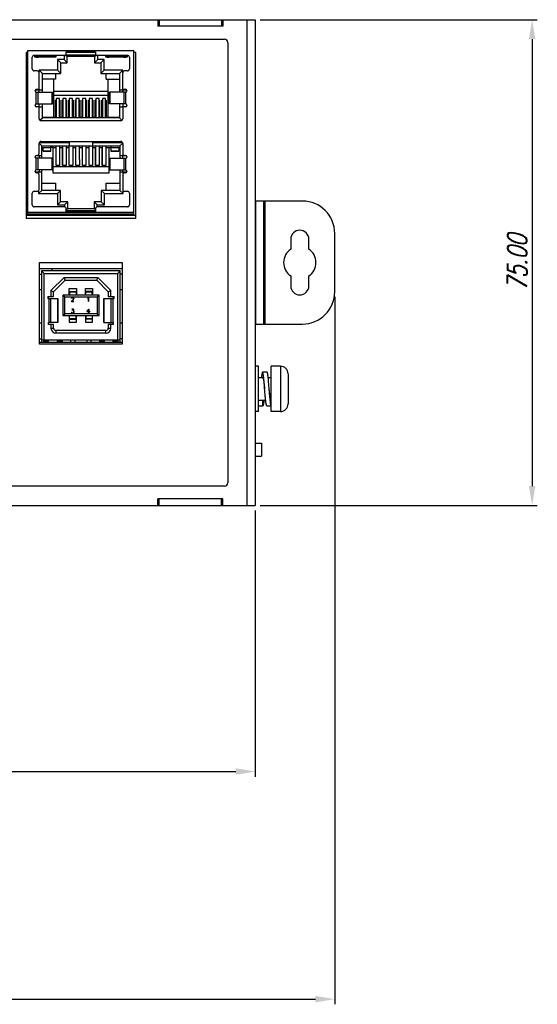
# Model space of a CAD drawing. Extents: x 879 to 1770, y -20 to 610.
# Tile 10 of 24: x 1292 to 1372, y 134 to 286. Entities that reach past the tile are written whole.
import ezdxf

# ---------------------------------------------------------------- set-up
doc = ezdxf.new("R2010")
doc.units = 0
doc.header["$LTSCALE"] = 2
doc.header["$MEASUREMENT"] = 0
doc.header["$PDMODE"] = 3
doc.layers.get('Defpoints').update_dxf_attribs({"linetype": 'CONTINUOUS'})
for name, color, linetype in [('307234656B_GDXF_CONTIN1157', 7, 'CONTINUOUS'), ('307246537C-2DXF_CONTIN1148', 7, 'CONTINUOUS'), ('3347099401_HDXF_CONTIN1159', 7, 'CONTINUOUS'), ('3991137700_CDXF_CONTIN1141', 7, 'CONTINUOUS'), ('3991137800_BDXF_CONTIN1143', 7, 'CONTINUOUS'), ('3991138000_PDXF_CONTIN1142', 7, 'CONTINUOUS'), ('FORM', 7, 'CONTINUOUS'), ('PCB-GIGA_DXF_CONTINUOU1156', 7, 'CONTINUOUS'), ('PCB-M-16P_DXF_CONTINUO1163', 7, 'CONTINUOUS'), ('POWER-PIN-08DXF_CONTIN1151', 7, 'CONTINUOUS'), ('SCREW_M4_DXF_CONTINUOU1155', 7, 'CONTINUOUS'), ('SNAP_DXF_CONTINUOUS_LINE', 7, 'CONTINUOUS')]:
    doc.layers.add(name, color=color, linetype=linetype)
doc.styles.get("Standard").update_dxf_attribs({"font": 'txt.shx', "width": 0.75, "oblique": 15})
doc.dimstyles.get("Standard").update_dxf_attribs({"dimtxt": 0.18, "dimasz": 0.18, "dimexe": 0.18, "dimexo": 0.0625, "dimgap": 0.09, "dimtad": 0, "dimtih": 1, "dimtoh": 1, "dimdec": 4, "dimzin": 0, "dimdsep": 46, "dimtxsty": 'STANDARD', "dimcen": 0.09, "dimadec": 0, "dimazin": 0, "dimtfac": 1, "dimtdec": 4, "dimtofl": 0, "dimtmove": 0, "dimatfit": 3, "dimfxl": 1, "dimtolj": 1, "dimtzin": 0, "dimarcsym": 0})

# ---------------------------------------------------------------- blocks, each defined once
blk = doc.blocks.new('*D1')
at = {"layer": 'Defpoints', "color": 0}
for p in [(1328.27, 285.91), (1328.27, 210.91), (1371.04, 210.91)]:
    blk.add_point(p, dxfattribs=at)
at = {"layer": 'FORM', "color": 0, "lineweight": -2}
for p, q in [((1329.07, 285.91), (1371.84, 285.91)), ((1371.04, 282.91), (1371.04, 213.91)), ((1329.07, 210.91), (1371.84, 210.91))]:
    blk.add_line(p, q, dxfattribs=at)
at = {"layer": 'FORM', "color": 0}
for points in [[(1370.54, 282.91), (1371.54, 282.91), (1371.04, 285.91)], [(1370.54, 213.91), (1371.54, 213.91), (1371.04, 210.91)]]:
    blk.add_solid(points, dxfattribs=at)
at = {"layer": 'FORM', "color": 0, "insert": (1368.74, 248.41), "char_height": 3, "attachment_point": 5, "rotation": 90}
blk.add_mtext('\\A1;75.00', dxfattribs=at)
blk = doc.blocks.new('*D2')
at = {"layer": 'Defpoints', "color": 0}
for p in [(1208.77, 222.91), (1328.27, 210.91), (1328.27, 169.83)]:
    blk.add_point(p, dxfattribs=at)
at = {"layer": 'FORM', "color": 0, "lineweight": -2}
for p, q in [((1208.77, 222.11), (1208.77, 169.03)), ((1328.27, 210.11), (1328.27, 169.03)), ((1211.77, 169.83), (1325.27, 169.83))]:
    blk.add_line(p, q, dxfattribs=at)
at = {"layer": 'FORM', "color": 0}
for points in [[(1211.77, 170.33), (1211.77, 169.33), (1208.77, 169.83)], [(1325.27, 170.33), (1325.27, 169.33), (1328.27, 169.83)]]:
    blk.add_solid(points, dxfattribs=at)
at = {"layer": 'FORM', "color": 0, "insert": (1268.52, 172.13), "char_height": 3, "attachment_point": 5}
blk.add_mtext('\\A1;119.50', dxfattribs=at)
blk = doc.blocks.new('*D3')
at = {"layer": 'Defpoints', "color": 0}
for p in [(1340.57, 243.91), (1195.27, 242.11), (1340.57, 134.69)]:
    blk.add_point(p, dxfattribs=at)
at = {"layer": 'FORM', "color": 0, "lineweight": -2}
for p, q in [((1340.57, 243.11), (1340.57, 133.89)), ((1195.27, 241.31), (1195.27, 133.89)), ((1198.27, 134.69), (1337.57, 134.69))]:
    blk.add_line(p, q, dxfattribs=at)
at = {"layer": 'FORM', "color": 0}
for points in [[(1198.27, 135.19), (1198.27, 134.19), (1195.27, 134.69)], [(1337.57, 135.19), (1337.57, 134.19), (1340.57, 134.69)]]:
    blk.add_solid(points, dxfattribs=at)
at = {"layer": 'FORM', "color": 0, "insert": (1267.92, 136.99), "char_height": 3, "attachment_point": 5}
blk.add_mtext('\\A1;145.30', dxfattribs=at)

msp = doc.modelspace()

# ---------------------------------------------------------------- linework, layer by layer
at = {"layer": '307234656B_GDXF_CONTIN1157', "color": 7, "linetype": 'Continuous'}
for p, q in [((1295.003, 246.637), (1295.303, 246.637)), ((1307.443, 247.117), (1295.303, 247.117)), ((1295.303, 247.117), (1295.303, 236.107)), ((1295.703, 246.717), (1307.043, 246.717)), ((1295.703, 236.497), (1295.703, 246.717)), ((1307.043, 246.717), (1307.043, 236.497)), ((1307.443, 236.107), (1307.443, 247.117)), ((1307.743, 246.637), (1307.443, 246.637)), ((1298.767, 246.097), (1296.748, 244.072)), ((1297.148, 243.907), (1298.933, 245.697)), ((1298.767, 246.097), (1303.979, 246.097)), ((1298.933, 245.697), (1298.767, 246.097)), ((1298.933, 245.697), (1303.813, 245.697)), ((1303.813, 245.697), (1303.979, 246.097)), ((1303.813, 245.697), (1305.598, 243.907)), ((1305.998, 244.072), (1303.979, 246.097)), ((1295.003, 244.237), (1295.303, 244.237)), ((1296.748, 244.072), (1297.148, 243.907)), ((1296.748, 244.072), (1296.748, 243.147)), ((1297.148, 243.147), (1297.148, 243.907)), ((1304.173, 243.397), (1298.573, 243.397)), ((1298.573, 243.397), (1298.573, 240.217)), ((1298.573, 243.397), (1298.873, 243.097)), ((1299.573, 244.417), (1300.673, 244.417)), ((1299.573, 243.397), (1299.573, 244.417)), ((1299.623, 243.967), (1300.623, 243.967)), ((1299.623, 243.967), (1299.623, 243.397)), ((1299.623, 243.885), (1300.623, 243.885)), ((1300.623, 243.967), (1300.623, 243.397)), ((1300.673, 244.417), (1300.673, 243.397)), ((1302.073, 244.417), (1303.173, 244.417)), ((1302.073, 243.397), (1302.073, 244.417)), ((1303.123, 243.967), (1302.123, 243.967)), ((1302.123, 243.397), (1302.123, 243.967)), ((1302.123, 243.885), (1303.123, 243.885)), ((1303.123, 243.397), (1303.123, 243.967)), ((1303.173, 244.417), (1303.173, 243.397)), ((1303.873, 243.097), (1304.173, 243.397)), ((1304.173, 240.217), (1304.173, 243.397)), ((1305.598, 243.907), (1305.998, 244.072)), ((1305.598, 243.907), (1305.598, 243.147)), ((1305.998, 243.147), (1305.998, 244.072)), ((1307.443, 244.237), (1307.743, 244.237)), ((1296.257, 243.147), (1297.148, 243.147)), ((1296.257, 243.147), (1296.257, 242.847)), ((1296.257, 242.847), (1297.81, 242.847)), ((1296.373, 242.847), (1296.373, 243.147)), ((1296.41, 242.847), (1296.41, 239.167)), ((1296.75, 239.167), (1296.75, 242.847)), ((1297.804, 242.847), (1297.804, 239.167)), ((1297.81, 239.167), (1297.81, 242.847)), ((1298.873, 243.097), (1303.873, 243.097)), ((1298.873, 240.517), (1298.873, 243.097)), ((1299.881, 242.409), (1300.179, 242.706)), ((1300.298, 242.409), (1299.881, 242.409)), ((1300.189, 242.698), (1299.912, 242.422)), ((1299.912, 242.422), (1300.298, 242.422)), ((1299.919, 242.905), (1299.948, 242.965)), ((1299.919, 242.874), (1299.919, 242.905)), ((1299.932, 242.874), (1299.919, 242.874)), ((1299.96, 242.956), (1299.932, 242.902)), ((1299.932, 242.902), (1299.932, 242.874)), ((1299.948, 242.965), (1299.978, 242.995)), ((1299.987, 242.984), (1299.96, 242.956)), ((1299.978, 242.995), (1300.038, 243.025)), ((1300.042, 243.011), (1299.987, 242.984)), ((1300.038, 243.025), (1300.157, 243.025)), ((1300.153, 243.011), (1300.042, 243.011)), ((1300.208, 242.984), (1300.153, 243.011)), ((1300.157, 243.025), (1300.216, 242.995)), ((1300.179, 242.706), (1300.235, 242.792)), ((1300.247, 242.785), (1300.189, 242.698)), ((1300.235, 242.956), (1300.208, 242.984)), ((1300.216, 242.995), (1300.247, 242.965)), ((1300.263, 242.902), (1300.235, 242.956)), ((1300.235, 242.792), (1300.263, 242.848)), ((1300.247, 242.965), (1300.276, 242.905)), ((1300.276, 242.844), (1300.247, 242.785)), ((1300.263, 242.848), (1300.263, 242.902)), ((1300.276, 242.905), (1300.276, 242.844)), ((1300.298, 242.422), (1300.298, 242.409)), ((1302.409, 242.909), (1302.466, 242.938)), ((1302.416, 242.898), (1302.409, 242.909)), ((1302.474, 242.926), (1302.416, 242.898)), ((1302.466, 242.938), (1302.554, 243.025)), ((1302.55, 243.003), (1302.474, 242.926)), ((1302.55, 242.417), (1302.55, 243.003)), ((1302.563, 242.417), (1302.55, 242.417)), ((1302.554, 243.025), (1302.563, 243.025)), ((1302.563, 243.025), (1302.563, 242.417)), ((1303.873, 243.097), (1303.873, 240.517)), ((1304.936, 242.847), (1306.49, 242.847)), ((1304.936, 239.167), (1304.936, 242.847)), ((1304.942, 239.167), (1304.942, 242.847)), ((1305.598, 243.147), (1306.49, 243.147)), ((1305.997, 242.847), (1305.997, 239.167)), ((1306.336, 239.167), (1306.336, 242.847)), ((1306.373, 243.147), (1306.373, 242.847)), ((1306.49, 242.847), (1306.49, 243.147)), ((1298.573, 240.217), (1298.873, 240.517)), ((1298.573, 240.217), (1304.173, 240.217)), ((1303.873, 240.517), (1298.873, 240.517)), ((1299.573, 240.217), (1299.573, 239.197)), ((1299.623, 239.647), (1299.623, 240.217)), ((1299.891, 240.732), (1299.902, 240.738)), ((1299.919, 240.674), (1299.891, 240.732)), ((1299.902, 240.738), (1299.931, 240.682)), ((1299.951, 240.643), (1299.919, 240.674)), ((1299.931, 240.682), (1299.957, 240.655)), ((1300.039, 240.614), (1299.951, 240.643)), ((1299.954, 241.23), (1300.283, 241.23)), ((1299.954, 241.217), (1299.954, 241.23)), ((1300.256, 241.217), (1299.954, 241.217)), ((1299.957, 240.655), (1300.041, 240.627)), ((1300.127, 240.614), (1300.039, 240.614)), ((1300.041, 240.627), (1300.125, 240.627)), ((1300.084, 240.987), (1300.256, 241.217)), ((1300.182, 240.987), (1300.084, 240.987)), ((1300.283, 241.23), (1300.11, 241)), ((1300.11, 241), (1300.185, 241)), ((1300.125, 240.627), (1300.209, 240.655)), ((1300.215, 240.643), (1300.127, 240.614)), ((1300.237, 240.959), (1300.182, 240.987)), ((1300.185, 241), (1300.245, 240.97)), ((1300.209, 240.655), (1300.264, 240.71)), ((1300.276, 240.703), (1300.215, 240.643)), ((1300.264, 240.933), (1300.237, 240.959)), ((1300.245, 240.97), (1300.276, 240.939)), ((1300.292, 240.849), (1300.264, 240.933)), ((1300.264, 240.71), (1300.292, 240.794)), ((1300.276, 240.939), (1300.305, 240.851)), ((1300.305, 240.792), (1300.276, 240.703)), ((1300.292, 240.794), (1300.292, 240.849)), ((1300.305, 240.851), (1300.305, 240.792)), ((1300.623, 239.647), (1300.623, 240.217)), ((1300.673, 239.197), (1300.673, 240.217)), ((1302.073, 240.217), (1302.073, 239.197)), ((1302.123, 240.217), (1302.123, 239.647)), ((1302.611, 241.23), (1302.314, 240.816)), ((1302.607, 240.816), (1302.314, 240.816)), ((1302.34, 240.829), (1302.607, 241.202)), ((1302.607, 240.829), (1302.34, 240.829)), ((1302.607, 241.202), (1302.607, 240.829)), ((1302.607, 240.622), (1302.607, 240.816)), ((1302.621, 240.622), (1302.607, 240.622)), ((1302.611, 241.23), (1302.621, 241.23)), ((1302.621, 241.23), (1302.621, 240.829)), ((1302.621, 240.829), (1302.758, 240.829)), ((1302.758, 240.816), (1302.621, 240.816)), ((1302.621, 240.816), (1302.621, 240.622)), ((1302.758, 240.829), (1302.758, 240.816)), ((1303.123, 240.217), (1303.123, 239.647)), ((1303.173, 239.197), (1303.173, 240.217)), ((1303.873, 240.517), (1304.173, 240.217)), ((1295.303, 239.037), (1295.003, 239.037)), ((1297.81, 239.167), (1296.373, 239.167)), ((1296.373, 238.867), (1296.373, 239.167)), ((1297.148, 238.867), (1296.373, 238.867)), ((1296.748, 238.867), (1296.748, 238.297)), ((1297.148, 238.297), (1297.148, 238.867)), ((1299.573, 239.197), (1300.673, 239.197)), ((1300.623, 239.729), (1299.623, 239.729)), ((1299.623, 239.647), (1300.623, 239.647)), ((1302.073, 239.197), (1303.173, 239.197)), ((1303.123, 239.729), (1302.123, 239.729)), ((1303.123, 239.647), (1302.123, 239.647)), ((1304.936, 239.167), (1306.373, 239.167)), ((1306.373, 238.867), (1305.598, 238.867)), ((1305.598, 238.867), (1305.598, 238.297)), ((1305.998, 238.297), (1305.998, 238.867)), ((1306.373, 239.167), (1306.373, 238.867)), ((1307.743, 239.037), (1307.443, 239.037)), ((1296.748, 238.297), (1297.148, 238.297)), ((1305.218, 237.917), (1297.528, 237.917)), ((1297.528, 237.917), (1297.528, 237.517)), ((1305.218, 237.517), (1297.528, 237.517)), ((1305.218, 237.517), (1305.218, 237.917)), ((1305.598, 238.297), (1305.998, 238.297)), ((1295.003, 236.637), (1295.303, 236.637)), ((1295.303, 236.497), (1307.443, 236.497)), ((1295.603, 236.497), (1295.603, 236.107)), ((1295.683, 236.207), (1295.683, 236.497)), ((1296.383, 236.207), (1295.683, 236.207)), ((1295.783, 236.107), (1296.283, 236.107)), ((1296.383, 236.207), (1296.383, 236.497)), ((1297.773, 236.207), (1297.773, 236.497)), ((1298.473, 236.207), (1297.773, 236.207)), ((1298.473, 236.497), (1298.473, 236.207)), ((1299.823, 236.107), (1299.823, 236.497)), ((1300.423, 236.497), (1300.423, 236.107)), ((1302.323, 236.107), (1302.323, 236.497)), ((1302.923, 236.497), (1302.923, 236.107)), ((1304.273, 236.207), (1304.273, 236.497)), ((1304.973, 236.207), (1304.273, 236.207)), ((1304.973, 236.497), (1304.973, 236.207)), ((1306.363, 236.207), (1306.363, 236.497)), ((1307.063, 236.207), (1306.363, 236.207)), ((1306.463, 236.107), (1306.963, 236.107)), ((1307.063, 236.207), (1307.063, 236.497)), ((1307.143, 236.107), (1307.143, 236.497)), ((1307.743, 236.637), (1307.443, 236.637))]:
    msp.add_line(p, q, dxfattribs=at)
for centre, radius, start, end in [((1297.528, 238.297), 0.78, 180, 270), ((1297.528, 238.297), 0.38, 180, 270), ((1305.218, 238.297), 0.78, 270, 0), ((1305.218, 238.297), 0.38, 270, 0), ((1295.783, 236.207), 0.1, 180, 270), ((1296.283, 236.207), 0.1, 270, 0), ((1297.873, 236.207), 0.1, 180, 270), ((1298.373, 236.207), 0.1, 270, 0), ((1304.373, 236.207), 0.1, 180, 270), ((1304.873, 236.207), 0.1, 270, 0), ((1306.463, 236.207), 0.1, 180, 270), ((1306.963, 236.207), 0.1, 270, 0)]:
    msp.add_arc(centre, radius, start, end, dxfattribs=at)
for points, knots in [([(1295.703, 246.717), (1295.665, 246.755), (1295.594, 246.826), (1295.495, 246.925), (1295.415, 247.006), (1295.356, 247.064), (1295.322, 247.098), (1295.307, 247.113), (1295.303, 247.117)], [0, 0, 0, 0, 0.16168138, 0.30269424, 0.41891361, 0.50234317, 0.55049911, 0.56568549, 0.56568549, 0.56568549, 0.56568549]), ([(1307.043, 246.717), (1307.081, 246.755), (1307.153, 246.827), (1307.251, 246.925), (1307.332, 247.006), (1307.39, 247.064), (1307.425, 247.099), (1307.44, 247.113), (1307.443, 247.117)], [0, 0, 0, 0, 0.16168135, 0.3026942, 0.4189136, 0.50234316, 0.55049911, 0.56568549, 0.56568549, 0.56568549, 0.56568549])]:
    msp.add_open_spline(points, degree=3, knots=knots, dxfattribs=at)
at = {"layer": '307246537C-2DXF_CONTIN1148', "color": 7, "linetype": 'Continuous'}
for p, q in [((1293.198, 255.707), (1293.198, 281.157)), ((1293.198, 281.157), (1309.548, 281.157)), ((1293.873, 278.307), (1293.873, 280.107)), ((1294.173, 280.407), (1298.823, 280.407)), ((1294.248, 280.117), (1294.248, 280.257)), ((1294.248, 280.257), (1297.498, 280.257)), ((1297.498, 280.117), (1294.248, 280.117)), ((1294.453, 280.257), (1294.453, 280.132)), ((1294.453, 280.132), (1294.753, 280.132)), ((1294.753, 280.132), (1294.753, 280.257)), ((1295.373, 280.117), (1295.373, 280.257)), ((1296.373, 280.257), (1296.373, 280.117)), ((1296.993, 280.132), (1296.993, 280.257)), ((1297.293, 280.132), (1296.993, 280.132)), ((1297.293, 280.257), (1297.293, 280.132)), ((1297.498, 280.257), (1297.498, 280.117)), ((1297.773, 279.757), (1297.773, 278.107)), ((1298.773, 279.757), (1297.773, 279.757)), ((1297.773, 279.757), (1298.273, 279.257)), ((1298.773, 280.407), (1298.773, 279.757)), ((1298.773, 279.757), (1299.273, 279.257)), ((1298.877, 280.415), (1299.273, 280.257)), ((1298.989, 280.457), (1303.758, 280.457)), ((1303.623, 280.957), (1299.123, 280.957)), ((1299.123, 280.707), (1299.123, 280.957)), ((1303.623, 280.857), (1299.123, 280.857)), ((1299.273, 280.257), (1303.473, 280.257)), ((1299.273, 279.257), (1299.273, 280.257)), ((1303.473, 280.257), (1303.87, 280.415)), ((1303.473, 280.257), (1303.473, 279.257)), ((1303.473, 279.257), (1303.973, 279.757)), ((1303.623, 280.957), (1303.623, 280.707)), ((1303.923, 280.407), (1308.573, 280.407)), ((1303.973, 279.757), (1303.973, 280.407)), ((1304.973, 279.757), (1303.973, 279.757)), ((1304.473, 279.257), (1304.973, 279.757)), ((1304.973, 278.107), (1304.973, 279.757)), ((1305.248, 280.257), (1308.498, 280.257)), ((1305.248, 280.117), (1305.248, 280.257)), ((1308.498, 280.117), (1305.248, 280.117)), ((1305.453, 280.257), (1305.453, 280.132)), ((1305.453, 280.132), (1305.753, 280.132)), ((1305.753, 280.257), (1305.753, 280.132)), ((1306.373, 280.257), (1306.373, 280.117)), ((1307.373, 280.117), (1307.373, 280.257)), ((1307.993, 280.257), (1307.993, 280.132)), ((1307.993, 280.132), (1308.293, 280.132)), ((1308.293, 280.132), (1308.293, 280.257)), ((1308.498, 280.257), (1308.498, 280.117)), ((1308.873, 280.107), (1308.873, 278.307)), ((1309.548, 255.707), (1309.548, 281.157)), ((1298.273, 277.607), (1298.273, 279.257)), ((1298.273, 279.257), (1299.273, 279.257)), ((1303.473, 279.257), (1304.473, 279.257)), ((1304.473, 279.257), (1304.473, 277.607)), ((1294.623, 278.007), (1294.173, 278.007)), ((1294.923, 274.707), (1294.923, 278.107)), ((1297.773, 278.107), (1294.923, 278.107)), ((1294.923, 278.107), (1295.423, 277.607)), ((1295.423, 274.707), (1295.423, 277.607)), ((1295.423, 277.607), (1298.273, 277.607)), ((1297.473, 276.707), (1295.423, 276.707)), ((1297.143, 276.707), (1297.143, 270.857)), ((1297.473, 277.607), (1297.473, 276.707)), ((1297.773, 278.107), (1298.273, 277.607)), ((1304.973, 278.107), (1304.473, 277.607)), ((1304.473, 277.607), (1307.323, 277.607)), ((1307.823, 278.107), (1304.973, 278.107)), ((1305.273, 276.707), (1305.273, 277.607)), ((1305.273, 276.707), (1307.323, 276.707)), ((1305.603, 270.857), (1305.603, 276.707)), ((1307.823, 278.107), (1307.323, 277.607)), ((1307.323, 277.607), (1307.323, 274.707)), ((1307.823, 274.707), (1307.823, 278.107)), ((1308.573, 278.007), (1308.123, 278.007)), ((1294.491, 275.157), (1294.923, 275.157)), ((1307.823, 275.157), (1308.256, 275.157)), ((1294.291, 274.907), (1294.291, 274.957)), ((1294.331, 275.077), (1295.423, 275.077)), ((1294.47, 272.906), (1294.47, 274.708)), ((1294.491, 274.707), (1296.971, 274.707)), ((1294.719, 274.707), (1294.719, 272.907)), ((1296.92, 272.907), (1296.92, 274.707)), ((1296.971, 274.707), (1296.971, 272.907)), ((1305.603, 274.807), (1297.143, 274.807)), ((1305.603, 274.207), (1297.143, 274.207)), ((1298.056, 273.72), (1297.543, 273.72)), ((1297.543, 273.72), (1297.543, 270.757)), ((1298.056, 270.757), (1298.056, 273.72)), ((1299.076, 273.72), (1298.563, 273.72)), ((1298.563, 273.72), (1298.563, 270.757)), ((1299.076, 270.757), (1299.076, 273.72)), ((1300.096, 273.72), (1299.583, 273.72)), ((1299.583, 273.72), (1299.583, 270.757)), ((1300.096, 270.757), (1300.096, 273.72)), ((1301.116, 273.72), (1300.603, 273.72)), ((1300.603, 273.72), (1300.603, 270.757)), ((1301.116, 270.757), (1301.116, 273.72)), ((1302.136, 273.72), (1301.623, 273.72)), ((1301.623, 273.72), (1301.623, 270.757)), ((1302.136, 270.757), (1302.136, 273.72)), ((1303.156, 273.72), (1302.643, 273.72)), ((1302.643, 273.72), (1302.643, 270.757)), ((1303.156, 270.757), (1303.156, 273.72)), ((1304.176, 273.72), (1303.663, 273.72)), ((1303.663, 273.72), (1303.663, 270.757)), ((1304.176, 270.757), (1304.176, 273.72)), ((1305.196, 273.72), (1304.683, 273.72)), ((1304.683, 273.72), (1304.683, 270.757)), ((1305.196, 270.757), (1305.196, 273.72)), ((1308.256, 274.707), (1305.776, 274.707)), ((1305.776, 272.907), (1305.776, 274.707)), ((1305.827, 274.707), (1305.827, 272.907)), ((1307.323, 275.077), (1308.416, 275.077)), ((1308.028, 272.907), (1308.028, 274.707)), ((1308.277, 274.708), (1308.277, 272.906)), ((1308.456, 274.957), (1308.456, 274.907)), ((1294.291, 272.657), (1294.291, 272.707)), ((1294.491, 272.907), (1296.971, 272.907)), ((1294.923, 272.457), (1294.491, 272.457)), ((1294.923, 270.607), (1294.923, 272.907)), ((1295.423, 272.377), (1294.923, 272.377)), ((1295.423, 270.757), (1295.423, 272.907)), ((1297.473, 273.507), (1297.543, 273.507)), ((1297.473, 270.857), (1297.473, 273.507)), ((1298.056, 273.507), (1298.133, 273.507)), ((1298.133, 273.507), (1298.133, 270.857)), ((1298.493, 273.507), (1298.563, 273.507)), ((1298.493, 270.857), (1298.493, 273.507)), ((1299.076, 273.507), (1299.153, 273.507)), ((1299.153, 273.507), (1299.153, 270.857)), ((1299.513, 273.507), (1299.583, 273.507)), ((1299.513, 270.857), (1299.513, 273.507)), ((1300.096, 273.507), (1300.173, 273.507)), ((1300.173, 273.507), (1300.173, 270.857)), ((1300.533, 273.507), (1300.603, 273.507)), ((1300.533, 270.857), (1300.533, 273.507)), ((1301.116, 273.507), (1301.193, 273.507)), ((1301.193, 273.507), (1301.193, 270.857)), ((1301.553, 273.507), (1301.623, 273.507)), ((1301.553, 270.857), (1301.553, 273.507)), ((1302.136, 273.507), (1302.213, 273.507)), ((1302.213, 273.507), (1302.213, 270.857)), ((1302.573, 273.507), (1302.643, 273.507)), ((1302.573, 270.857), (1302.573, 273.507)), ((1303.156, 273.507), (1303.233, 273.507)), ((1303.233, 273.507), (1303.233, 270.857)), ((1303.593, 273.507), (1303.663, 273.507)), ((1303.593, 270.857), (1303.593, 273.507)), ((1304.176, 273.507), (1304.253, 273.507)), ((1304.253, 273.507), (1304.253, 270.857)), ((1304.613, 273.507), (1304.683, 273.507)), ((1304.613, 270.857), (1304.613, 273.507)), ((1305.196, 273.507), (1305.273, 273.507)), ((1305.273, 273.507), (1305.273, 270.857)), ((1308.256, 272.907), (1305.776, 272.907)), ((1307.323, 272.907), (1307.323, 270.757)), ((1307.823, 272.377), (1307.323, 272.377)), ((1307.823, 272.907), (1307.823, 270.607)), ((1308.256, 272.457), (1307.823, 272.457)), ((1308.456, 272.707), (1308.456, 272.657)), ((1295.039, 270.373), (1295.423, 270.757)), ((1295.423, 270.857), (1297.473, 270.857)), ((1307.323, 270.757), (1295.423, 270.757)), ((1296.623, 270.757), (1296.623, 270.857)), ((1297.543, 272.102), (1297.473, 272.102)), ((1298.133, 272.102), (1298.056, 272.102)), ((1298.133, 270.857), (1298.493, 270.857)), ((1298.563, 272.102), (1298.493, 272.102)), ((1299.153, 272.102), (1299.076, 272.102)), ((1299.153, 270.857), (1299.513, 270.857)), ((1299.583, 272.102), (1299.513, 272.102)), ((1300.173, 272.102), (1300.096, 272.102)), ((1300.173, 270.857), (1300.533, 270.857)), ((1300.603, 272.102), (1300.533, 272.102)), ((1301.193, 272.102), (1301.116, 272.102)), ((1301.193, 270.857), (1301.553, 270.857)), ((1301.623, 272.102), (1301.553, 272.102)), ((1302.213, 272.102), (1302.136, 272.102)), ((1302.213, 270.857), (1302.573, 270.857)), ((1302.643, 272.102), (1302.573, 272.102)), ((1303.233, 272.102), (1303.156, 272.102)), ((1303.233, 270.857), (1303.593, 270.857)), ((1303.663, 272.102), (1303.593, 272.102)), ((1304.253, 272.102), (1304.176, 272.102)), ((1304.253, 270.857), (1304.613, 270.857)), ((1304.683, 272.102), (1304.613, 272.102)), ((1305.273, 272.102), (1305.196, 272.102)), ((1305.273, 270.857), (1307.323, 270.857)), ((1306.123, 270.857), (1306.123, 270.757)), ((1307.323, 270.757), (1307.708, 270.373)), ((1307.523, 270.307), (1295.223, 270.307)), ((1294.923, 265.257), (1294.923, 266.807)), ((1294.924, 266.831), (1295.348, 266.407)), ((1299.598, 266.907), (1294.941, 266.907)), ((1295.223, 267.107), (1307.523, 267.107)), ((1295.348, 266.407), (1307.398, 266.407)), ((1295.348, 264.507), (1295.348, 266.407)), ((1295.348, 266.16), (1296.744, 266.159)), ((1295.524, 265.61), (1295.524, 266.16)), ((1296.744, 265.609), (1296.744, 266.407)), ((1297.068, 266.159), (1296.744, 266.159)), ((1297.068, 266.157), (1297.533, 266.157)), ((1297.068, 262.207), (1297.068, 266.157)), ((1297.533, 263.407), (1297.533, 266.157)), ((1297.544, 263.448), (1297.544, 266.407)), ((1298.071, 266.407), (1298.07, 264.317)), ((1298.073, 266.157), (1298.553, 266.157)), ((1298.553, 263.407), (1298.553, 266.157)), ((1298.564, 263.448), (1298.564, 266.407)), ((1299.091, 266.407), (1299.09, 264.317)), ((1299.093, 266.157), (1299.573, 266.157)), ((1299.573, 263.407), (1299.573, 266.157)), ((1299.584, 263.448), (1299.584, 266.407)), ((1299.598, 266.407), (1299.598, 267.107)), ((1300.111, 266.407), (1300.11, 264.317)), ((1300.113, 266.157), (1300.593, 266.157)), ((1300.593, 263.407), (1300.593, 266.157)), ((1300.604, 263.448), (1300.604, 266.407)), ((1301.131, 266.407), (1301.13, 264.317)), ((1301.133, 266.157), (1301.613, 266.157)), ((1301.613, 263.407), (1301.613, 266.157)), ((1301.624, 263.447), (1301.624, 266.407)), ((1302.151, 266.407), (1302.15, 264.317)), ((1302.153, 266.157), (1302.633, 266.157)), ((1302.633, 263.407), (1302.633, 266.157)), ((1302.644, 263.447), (1302.644, 266.407)), ((1303.148, 267.107), (1303.148, 266.407)), ((1307.806, 266.907), (1303.148, 266.907)), ((1303.171, 266.407), (1303.17, 264.316)), ((1303.173, 266.157), (1303.653, 266.157)), ((1303.653, 263.407), (1303.653, 266.157)), ((1303.664, 263.447), (1303.664, 266.407)), ((1304.191, 266.407), (1304.19, 264.316)), ((1304.193, 266.157), (1304.673, 266.157)), ((1304.673, 263.407), (1304.673, 266.157)), ((1304.684, 263.447), (1304.684, 266.407)), ((1305.211, 266.407), (1305.21, 264.316)), ((1305.213, 266.157), (1305.678, 266.157)), ((1305.678, 266.158), (1307.398, 266.157)), ((1305.678, 266.157), (1305.678, 262.207)), ((1306.004, 266.407), (1306.004, 265.608)), ((1307.224, 266.095), (1307.398, 266.095)), ((1307.224, 266.095), (1307.224, 265.607)), ((1307.398, 266.407), (1307.823, 266.831)), ((1307.398, 266.407), (1307.398, 264.507)), ((1307.823, 266.807), (1307.823, 265.257)), ((1294.291, 264.707), (1294.291, 264.757)), ((1294.491, 264.957), (1295.348, 264.957)), ((1294.848, 265.059), (1294.848, 264.957)), ((1294.973, 264.507), (1294.973, 264.957)), ((1295.524, 265.631), (1296.744, 265.63)), ((1296.744, 265.609), (1295.524, 265.61)), ((1306.004, 265.629), (1307.224, 265.628)), ((1307.224, 265.607), (1306.004, 265.608)), ((1307.398, 264.957), (1308.256, 264.957)), ((1307.783, 264.957), (1307.783, 264.507)), ((1307.898, 264.957), (1307.898, 265.059)), ((1308.456, 264.757), (1308.456, 264.707)), ((1296.971, 264.507), (1294.491, 264.507)), ((1294.491, 262.707), (1294.491, 264.507)), ((1294.719, 264.507), (1294.719, 262.707)), ((1296.92, 262.707), (1296.92, 264.507)), ((1296.971, 264.507), (1296.971, 262.707)), ((1305.678, 263.207), (1297.068, 263.207)), ((1298.073, 263.407), (1297.533, 263.407)), ((1297.544, 263.448), (1298.073, 263.448)), ((1298.073, 264.317), (1298.073, 263.407)), ((1299.093, 263.407), (1298.553, 263.407)), ((1298.564, 263.448), (1299.093, 263.448)), ((1299.093, 264.317), (1299.093, 263.407)), ((1300.113, 263.407), (1299.573, 263.407)), ((1299.584, 263.448), (1300.113, 263.448)), ((1300.113, 264.317), (1300.113, 263.407)), ((1301.133, 263.407), (1300.593, 263.407)), ((1300.604, 263.448), (1301.133, 263.447)), ((1301.133, 264.317), (1301.133, 263.407)), ((1302.153, 263.407), (1301.613, 263.407)), ((1301.624, 263.447), (1302.153, 263.447)), ((1302.153, 264.317), (1302.153, 263.407)), ((1303.173, 263.407), (1302.633, 263.407)), ((1302.644, 263.447), (1303.173, 263.447)), ((1303.173, 264.316), (1303.173, 263.407)), ((1304.193, 263.407), (1303.653, 263.407)), ((1303.664, 263.447), (1304.193, 263.447)), ((1304.193, 264.316), (1304.193, 263.407)), ((1305.213, 263.407), (1304.673, 263.407)), ((1304.684, 263.447), (1305.213, 263.447)), ((1305.211, 264.316), (1305.213, 263.407)), ((1305.776, 264.507), (1308.256, 264.507)), ((1305.776, 262.707), (1305.776, 264.507)), ((1305.827, 264.507), (1305.827, 262.707)), ((1308.028, 262.707), (1308.028, 264.507)), ((1308.256, 264.507), (1308.256, 262.707)), ((1294.291, 262.457), (1294.291, 262.507)), ((1295.348, 262.357), (1294.318, 262.357)), ((1296.971, 262.707), (1294.491, 262.707)), ((1294.623, 262.257), (1294.491, 262.257)), ((1294.848, 262.357), (1294.848, 262.155)), ((1294.923, 259.707), (1294.923, 261.957)), ((1294.973, 262.357), (1294.973, 262.707)), ((1295.348, 259.557), (1295.348, 262.707)), ((1305.678, 262.207), (1297.068, 262.207)), ((1305.776, 262.707), (1308.256, 262.707)), ((1307.398, 262.707), (1307.398, 259.557)), ((1308.429, 262.357), (1307.398, 262.357)), ((1307.783, 262.707), (1307.783, 262.357)), ((1307.823, 261.957), (1307.823, 259.707)), ((1307.898, 262.155), (1307.898, 262.357)), ((1308.256, 262.257), (1308.123, 262.257)), ((1308.456, 262.507), (1308.456, 262.457)), ((1295.348, 260.657), (1297.448, 260.657)), ((1297.448, 260.657), (1297.448, 259.557)), ((1305.298, 260.657), (1307.398, 260.657)), ((1305.298, 259.557), (1305.298, 260.657)), ((1293.873, 257.307), (1293.873, 259.107)), ((1294.173, 259.407), (1294.623, 259.407)), ((1295.348, 259.557), (1294.848, 259.057)), ((1294.848, 259.509), (1294.848, 259.057)), ((1294.848, 259.057), (1297.748, 259.057)), ((1298.248, 259.557), (1295.348, 259.557)), ((1298.248, 259.557), (1297.748, 259.057)), ((1297.748, 259.057), (1297.748, 257.307)), ((1298.248, 257.807), (1298.248, 259.557)), ((1307.398, 259.557), (1304.498, 259.557)), ((1304.498, 259.557), (1304.998, 259.057)), ((1304.498, 259.557), (1304.498, 257.807)), ((1304.998, 259.057), (1307.898, 259.057)), ((1304.998, 257.307), (1304.998, 259.057)), ((1307.398, 259.557), (1307.898, 259.057)), ((1307.898, 259.057), (1307.898, 259.509)), ((1308.123, 259.407), (1308.573, 259.407)), ((1308.873, 259.107), (1308.873, 257.307)), ((1298.823, 257.007), (1294.173, 257.007)), ((1298.248, 257.807), (1297.748, 257.307)), ((1297.748, 257.307), (1298.848, 257.307)), ((1299.348, 257.807), (1298.248, 257.807)), ((1298.848, 257.307), (1299.348, 257.807)), ((1298.848, 257.307), (1298.848, 257.006)), ((1299.348, 256.707), (1299.348, 257.807)), ((1304.498, 257.807), (1303.398, 257.807)), ((1303.398, 257.807), (1303.898, 257.307)), ((1303.398, 257.807), (1303.398, 256.707)), ((1303.898, 257.307), (1304.998, 257.307)), ((1303.898, 257.006), (1303.898, 257.307)), ((1308.573, 257.007), (1303.923, 257.007)), ((1304.998, 257.307), (1304.498, 257.807)), ((1293.198, 256.207), (1309.548, 256.207)), ((1309.548, 255.907), (1293.198, 255.907)), ((1293.498, 255.707), (1293.498, 255.907)), ((1293.653, 255.707), (1293.653, 255.907)), ((1296.393, 255.907), (1296.393, 255.707)), ((1296.393, 255.76), (1296.898, 255.759)), ((1296.717, 255.759), (1296.717, 255.707)), ((1296.752, 255.907), (1296.752, 255.759)), ((1296.898, 255.707), (1296.898, 255.907)), ((1297.378, 255.907), (1297.378, 255.707)), ((1298.129, 255.759), (1297.378, 255.759)), ((1297.822, 255.759), (1297.822, 255.907)), ((1297.987, 255.759), (1297.987, 255.707)), ((1298.101, 255.759), (1298.101, 255.907)), ((1298.129, 255.907), (1298.129, 255.759)), ((1298.407, 255.907), (1298.407, 255.707)), ((1299.123, 256.595), (1299.348, 256.707)), ((1299.123, 256.307), (1299.123, 256.707)), ((1299.123, 256.457), (1303.623, 256.457)), ((1303.623, 256.307), (1299.123, 256.307)), ((1299.257, 255.907), (1299.257, 255.707)), ((1303.398, 256.707), (1299.348, 256.707)), ((1299.677, 255.707), (1299.677, 255.907)), ((1300.527, 255.907), (1300.527, 255.707)), ((1300.947, 255.907), (1300.947, 255.707)), ((1301.797, 255.907), (1301.797, 255.707)), ((1302.217, 255.707), (1302.217, 255.907)), ((1303.067, 255.907), (1303.067, 255.707)), ((1303.623, 256.595), (1303.398, 256.707)), ((1303.487, 255.907), (1303.487, 255.707)), ((1303.623, 256.707), (1303.623, 256.307)), ((1304.337, 255.907), (1304.337, 255.707)), ((1304.605, 255.907), (1304.605, 255.758)), ((1305.368, 255.758), (1304.605, 255.758)), ((1304.637, 255.907), (1304.637, 255.758)), ((1304.757, 255.707), (1304.757, 255.758)), ((1304.922, 255.758), (1304.922, 255.907)), ((1305.368, 255.707), (1305.368, 255.907)), ((1305.848, 255.907), (1305.848, 255.707)), ((1305.848, 255.758), (1306.353, 255.758)), ((1305.992, 255.758), (1305.992, 255.907)), ((1306.027, 255.707), (1306.027, 255.758)), ((1306.353, 255.707), (1306.353, 255.907)), ((1309.093, 255.907), (1309.093, 255.707)), ((1309.248, 255.707), (1309.248, 255.907))]:
    msp.add_line(p, q, dxfattribs=at)
for centre, radius, start, end in [((1294.173, 280.107), 0.3, 90, 180), ((1298.823, 280.707), 0.3, 270, 0), ((1303.923, 280.707), 0.3, 180, 270), ((1308.573, 280.107), 0.3, 0, 90), ((1294.173, 278.307), 0.3, 180, 270), ((1308.573, 278.307), 0.3, 270, 0), ((1294.623, 277.707), 0.3, 0, 90), ((1308.123, 277.707), 0.3, 90, 180), ((1294.491, 274.957), 0.2, 90, 180), ((1308.256, 274.957), 0.2, 0, 90), ((1294.491, 274.907), 0.2, 180, 270), ((1308.256, 274.907), 0.2, 270, 0), ((1294.491, 272.707), 0.2, 90, 180), ((1294.491, 272.657), 0.2, 180, 270), ((1308.256, 272.707), 0.2, 0, 90), ((1308.256, 272.657), 0.2, 270, 0), ((1295.223, 270.607), 0.3, 180, 270), ((1307.523, 270.607), 0.3, 270, 0), ((1295.223, 266.807), 0.3, 90, 180), ((1307.523, 266.807), 0.3, 0, 90), ((1294.491, 264.757), 0.2, 90, 180), ((1294.491, 264.707), 0.2, 180, 270.01459), ((1294.623, 265.257), 0.3, 270, 0), ((1308.123, 265.257), 0.3, 180, 270), ((1308.256, 264.757), 0.2, 0, 90), ((1308.256, 264.707), 0.2, 269.98541, 0), ((1294.491, 262.507), 0.2, 89.98541, 180), ((1294.491, 262.457), 0.2, 180, 270), ((1294.623, 261.957), 0.3, 0, 90), ((1308.123, 261.957), 0.3, 90, 180), ((1308.256, 262.507), 0.2, 0, 90.01459), ((1308.256, 262.457), 0.2, 270, 0), ((1294.173, 259.107), 0.3, 90, 180), ((1294.623, 259.707), 0.3, 270, 0), ((1308.123, 259.707), 0.3, 180, 270), ((1308.573, 259.107), 0.3, 0, 90), ((1294.173, 257.307), 0.3, 180, 270), ((1298.823, 256.707), 0.3, 0, 90), ((1303.923, 256.707), 0.3, 90, 180), ((1308.573, 257.307), 0.3, 270, 0)]:
    msp.add_arc(centre, radius, start, end, dxfattribs=at)
at = {"layer": '3347099401_HDXF_CONTIN1159', "color": 7, "linetype": 'Continuous'}
msp.add_line((1296.961, 247.117), (1296.961, 247.417), dxfattribs=at)
at = {"layer": '3991137700_CDXF_CONTIN1141', "color": 3, "linetype": 'Continuous'}
msp.add_line((1313.268, 285.907), (1323.268, 285.907), dxfattribs=at)
at = {"layer": '3991137700_CDXF_CONTIN1141', "color": 7, "linetype": 'Continuous'}
for p, q in [((1313.468, 285.907), (1313.468, 284.907)), ((1323.068, 285.907), (1323.068, 284.907))]:
    msp.add_line(p, q, dxfattribs=at)
at = {"layer": '3991137800_BDXF_CONTIN1143', "color": 7, "linetype": 'Continuous'}
for p, q in [((1313.468, 210.907), (1313.468, 211.907)), ((1323.068, 210.907), (1323.068, 211.907)), ((1313.268, 210.907), (1323.268, 210.907))]:
    msp.add_line(p, q, dxfattribs=at)
at = {"layer": '3991138000_PDXF_CONTIN1142', "color": 7, "linetype": 'Continuous'}
for p, q in [((1274.268, 285.907), (1313.268, 285.907)), ((1313.268, 285.907), (1313.268, 284.907)), ((1323.268, 285.907), (1328.268, 285.907)), ((1323.268, 285.907), (1323.268, 284.907)), ((1327.068, 210.907), (1327.068, 285.907)), ((1328.268, 285.907), (1328.268, 210.907)), ((1323.268, 284.907), (1313.268, 284.907)), ((1214.968, 282.907), (1323.568, 282.907)), ((1324.068, 282.407), (1324.068, 214.407)), ((1292.898, 280.857), (1292.898, 255.207)), ((1293.198, 280.857), (1292.898, 280.857)), ((1309.848, 280.857), (1309.548, 280.857)), ((1309.848, 255.207), (1309.848, 280.857)), ((1309.848, 255.207), (1292.898, 255.207)), ((1295.003, 248.417), (1307.743, 248.417)), ((1295.003, 235.807), (1295.003, 248.417)), ((1307.743, 248.417), (1307.743, 235.807)), ((1307.743, 247.417), (1295.003, 247.417)), ((1307.743, 235.807), (1295.003, 235.807)), ((1323.568, 213.907), (1214.968, 213.907)), ((1323.268, 211.907), (1313.268, 211.907)), ((1313.268, 210.907), (1313.268, 211.907)), ((1323.268, 210.907), (1323.268, 211.907)), ((1274.268, 210.907), (1313.268, 210.907)), ((1323.268, 210.907), (1328.268, 210.907))]:
    msp.add_line(p, q, dxfattribs=at)
for centre, start, end in [((1323.568, 282.407), 0, 90), ((1323.568, 214.407), 270, 0)]:
    msp.add_arc(centre, 0.5, start, end, dxfattribs=at)
at = {"layer": 'PCB-GIGA_DXF_CONTINUOU1156', "color": 7, "linetype": 'Continuous'}
for p, q in [((1295.003, 236.107), (1295.783, 236.107)), ((1296.283, 236.107), (1306.463, 236.107)), ((1306.963, 236.107), (1307.743, 236.107))]:
    msp.add_line(p, q, dxfattribs=at)
at = {"layer": 'PCB-M-16P_DXF_CONTINUO1163', "color": 7, "linetype": 'Continuous'}
msp.add_line((1292.898, 255.707), (1309.848, 255.707), dxfattribs=at)
at = {"layer": 'POWER-PIN-08DXF_CONTIN1151', "color": 7, "linetype": 'Continuous'}
for p, q in [((1328.268, 220.507), (1329.268, 220.507)), ((1329.268, 220.507), (1329.268, 218.507)), ((1328.268, 218.507), (1329.268, 218.507))]:
    msp.add_line(p, q, dxfattribs=at)
at = {"layer": 'SCREW_M4_DXF_CONTINUOU1155', "color": 7, "linetype": 'Continuous'}
for p, q in [((1328.768, 232.407), (1328.268, 232.407)), ((1328.768, 225.407), (1328.768, 232.407)), ((1330.118, 231.507), (1329.418, 231.507)), ((1332.168, 232.407), (1330.768, 232.407)), ((1330.768, 225.407), (1330.768, 232.407)), ((1332.168, 232.407), (1332.168, 225.407)), ((1333.368, 231.207), (1333.368, 226.607)), ((1328.768, 230.657), (1329.418, 230.657)), ((1330.29, 230.657), (1330.768, 230.657)), ((1328.768, 227.157), (1329.897, 227.157)), ((1329.468, 226.307), (1329.468, 227.157)), ((1328.768, 225.407), (1328.268, 225.407)), ((1328.768, 226.307), (1329.468, 226.307)), ((1330.068, 226.307), (1330.768, 226.307)), ((1332.168, 225.407), (1330.768, 225.407))]:
    msp.add_line(p, q, dxfattribs=at)
for centre, start, end in [((1332.168, 231.207), 0, 90), ((1332.168, 226.607), 270, 0)]:
    msp.add_arc(centre, 1.2, start, end, dxfattribs=at)
for points, knots in [([(1329.418, 231.507), (1329.403, 231.507), (1329.373, 231.454), (1329.348, 231.364), (1329.316, 231.204), (1329.285, 230.994), (1329.262, 230.804), (1329.249, 230.687), (1329.246, 230.657)], [0, 0, 0, 0, 0.045617, 0.14625213, 0.30572884, 0.52136483, 0.78831712, 0.87727884, 0.87727884, 0.87727884, 0.87727884]), ([(1329.743, 228.907), (1329.733, 229.043), (1329.711, 229.31), (1329.679, 229.704), (1329.647, 230.078), (1329.615, 230.423), (1329.584, 230.731), (1329.552, 230.994), (1329.521, 231.204), (1329.488, 231.364), (1329.464, 231.454), (1329.434, 231.507), (1329.418, 231.507)], [0, 0, 0, 0, 0.408026, 0.8060696, 1.1843992, 1.5337805, 1.8457141, 2.1126664, 2.3283024, 2.4877791, 2.5884143, 2.6340313, 2.6340313, 2.6340313, 2.6340313]), ([(1330.443, 228.907), (1330.433, 229.043), (1330.411, 229.31), (1330.379, 229.704), (1330.347, 230.078), (1330.315, 230.423), (1330.284, 230.731), (1330.252, 230.994), (1330.221, 231.204), (1330.188, 231.364), (1330.164, 231.454), (1330.134, 231.507), (1330.118, 231.507)], [0, 0, 0, 0, 0.408026, 0.8060696, 1.1843992, 1.5337805, 1.8457141, 2.1126664, 2.3283024, 2.4877791, 2.5884143, 2.6340313, 2.6340313, 2.6340313, 2.6340313]), ([(1329.418, 230.657), (1329.433, 230.657), (1329.468, 230.618), (1329.496, 230.539), (1329.532, 230.41), (1329.566, 230.238), (1329.601, 230.026), (1329.636, 229.78), (1329.671, 229.507), (1329.707, 229.217), (1329.731, 229.014), (1329.743, 228.91), (1329.743, 228.907)], [0, 0, 0, 0, 0.0446045, 0.1308388, 0.2634128, 0.4402559, 0.658366, 0.9097122, 1.1859248, 1.4812575, 1.7887083, 1.7970756, 1.7970756, 1.7970756, 1.7970756]), ([(1330.068, 226.307), (1330.053, 226.307), (1330.023, 226.36), (1329.998, 226.45), (1329.966, 226.61), (1329.935, 226.82), (1329.903, 227.084), (1329.872, 227.391), (1329.84, 227.736), (1329.808, 228.11), (1329.776, 228.504), (1329.754, 228.771), (1329.743, 228.907)], [0, 0, 0, 0, 0.045617, 0.1462521, 0.3057288, 0.5213648, 0.7883171, 1.1002508, 1.449632, 1.8279617, 2.2260053, 2.6340313, 2.6340313, 2.6340313, 2.6340313]), ([(1330.768, 226.307), (1330.753, 226.307), (1330.723, 226.36), (1330.698, 226.45), (1330.666, 226.61), (1330.635, 226.82), (1330.603, 227.084), (1330.572, 227.391), (1330.54, 227.736), (1330.508, 228.11), (1330.476, 228.504), (1330.454, 228.771), (1330.443, 228.907)], [0, 0, 0, 0, 0.045617, 0.1462521, 0.3057288, 0.5213648, 0.7883171, 1.1002508, 1.449632, 1.8279617, 2.2260053, 2.6340313, 2.6340313, 2.6340313, 2.6340313]), ([(1330.768, 227.157), (1330.753, 227.157), (1330.718, 227.197), (1330.69, 227.278), (1330.654, 227.41), (1330.62, 227.584), (1330.584, 227.799), (1330.549, 228.049), (1330.513, 228.324), (1330.478, 228.612), (1330.455, 228.808), (1330.443, 228.907)], [0, 0, 0, 0, 0.0450005, 0.1335213, 0.2698317, 0.4485863, 0.6683899, 0.9241632, 1.2045483, 1.49938, 1.7970457, 1.7970457, 1.7970457, 1.7970457]), ([(1329.641, 227.157), (1329.638, 227.127), (1329.625, 227.01), (1329.602, 226.82), (1329.571, 226.61), (1329.538, 226.45), (1329.514, 226.36), (1329.484, 226.307), (1329.468, 226.307)], [0, 0, 0, 0, 0.08896169, 0.35591398, 0.57154998, 0.73102669, 0.83166182, 0.87727882, 0.87727882, 0.87727882, 0.87727882])]:
    msp.add_open_spline(points, degree=3, knots=knots, dxfattribs=at)
at = {"layer": 'SNAP_DXF_CONTINUOUS_LINE', "color": 7, "linetype": 'Continuous'}
for p, q in [((1335.568, 257.907), (1328.268, 257.907)), ((1328.368, 238.907), (1328.368, 257.907)), ((1329.568, 257.907), (1329.568, 238.907)), ((1329.768, 257.907), (1329.768, 238.907)), ((1340.568, 243.907), (1340.568, 252.907)), ((1333.768, 252.007), (1333.768, 250.478)), ((1336.568, 250.478), (1336.568, 252.007)), ((1333.768, 246.336), (1333.768, 244.807)), ((1336.568, 244.807), (1336.568, 246.336)), ((1328.268, 238.907), (1335.568, 238.907))]:
    msp.add_line(p, q, dxfattribs=at)
for centre, radius, start, end in [((1335.568, 252.907), 5, 0, 90), ((1335.168, 252.007), 1.4, 0, 180), ((1335.168, 248.407), 2.5, 124.0558, 235.9442), ((1335.168, 248.407), 2.5, 304.0558, 55.9442), ((1335.168, 244.807), 1.4, 180, 0), ((1335.568, 243.907), 5, 270, 0)]:
    msp.add_arc(centre, radius, start, end, dxfattribs=at)

# ---------------------------------------------------------------- dimensions: what is measured, and where the dimension line sits
at = {"layer": 'FORM', "color": 2}
dim = msp.add_linear_dim(base=(1371.038, 210.907), p1=(1328.268, 285.907), p2=(1328.268, 210.907), angle=90, dimstyle='STANDARD', override={"dimtxt": 3, "dimasz": 3, "dimexe": 0.8, "dimexo": 0.8, "dimgap": 0.8, "dimtad": 1, "dimtih": 0, "dimtoh": 0, "dimdec": 2, "dimcen": -0.8, "dimtix": 1, "dimtofl": 1}, dxfattribs=at)
dim.commit()
dim.dimension.update_dxf_attribs({"geometry": '*D1', "text_midpoint": (1368.738, 248.407)})
for base, p1, p2, picture, middle in [((1340.568, 134.69), (1195.268, 242.107), (1340.568, 243.907), '*D3', (1267.918, 136.99)), ((1328.268, 169.826), (1208.768, 222.907), (1328.268, 210.907), '*D2', (1268.518, 172.126))]:
    dim = msp.add_linear_dim(base=base, p1=p1, p2=p2, dimstyle='STANDARD', override={"dimtxt": 3, "dimasz": 3, "dimexe": 0.8, "dimexo": 0.8, "dimgap": 0.8, "dimtad": 1, "dimtih": 0, "dimtoh": 0, "dimdec": 2, "dimcen": -0.8, "dimtix": 1, "dimtofl": 1}, dxfattribs=at)
    dim.commit()
    dim.dimension.update_dxf_attribs({"geometry": picture, "text_midpoint": middle})

doc.saveas('drawing.dxf')
